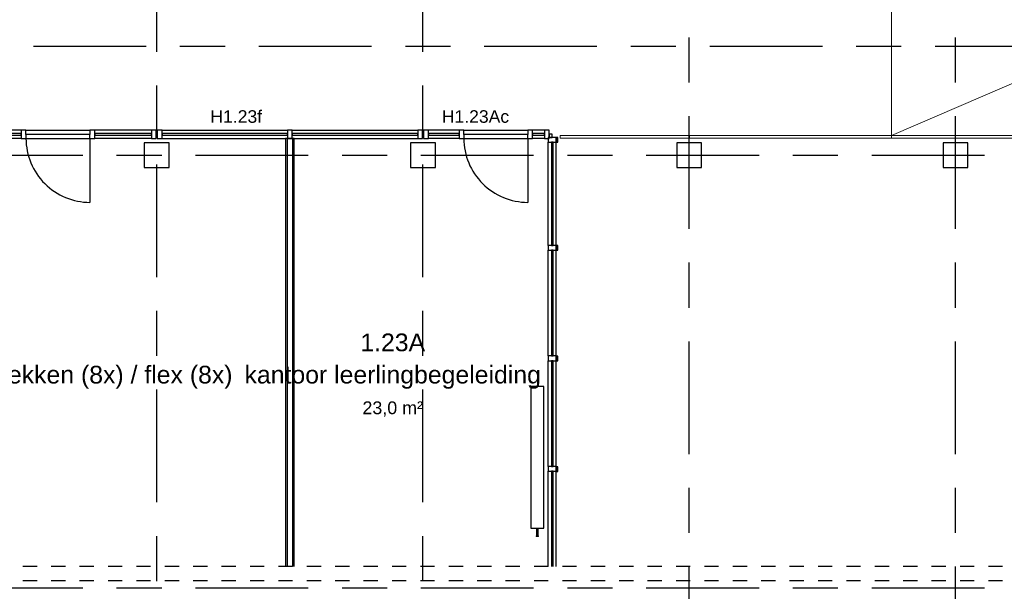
# Model space of a CAD drawing. Header units: millimetres. Extents: x -5940 to 121280, y -35718 to 26615.
# Tile 40 of 52: x 73070 to 86938, y -50 to 8010. Entities that reach past the tile are written whole.
import ezdxf

# ---------------------------------------------------------------- set-up
doc = ezdxf.new("R2010")
doc.units = ezdxf.units.MM
doc.header["$LTSCALE"] = 100
doc.linetypes.add('Center', pattern=[31.75, 6.35, -4.7625, 15.875, -4.7625])
doc.linetypes.add('Hidden', pattern=[4, 2, -2])
for name, color, linetype in [('AL22----_BINNENWAND', 2, 'Continuous'), ('AL28----_CONSTRUCTIES', 4, 'Continuous'), ('AL32----_BINNENKOZIJN', 1, 'Continuous'), ('AL32----_BINNENKOZIJN_MERKCODE', 1, 'Continuous'), ('AL5600--_VERWARMINGSELEMENT', 2, 'Continuous'), ('BL$7----_DOORSNEDE', 8, 'Continuous'), ('BL$7----_STRAMIEN', 8, 'Continuous'), ('BL$8----_NVO RUIMTE', 253, 'Hidden'), ('BL$8----_RUIMTEBENAMING', 2, 'Continuous'), ('BL$8----_RUIMTENUMMER', 2, 'Continuous')]:
    doc.layers.add(name, color=color, linetype=linetype)
doc.layers.add('AL24----_HELLINGSBANEN', color=3, linetype='Continuous', lineweight=13)
doc.layers.add('AL34----_BALUSTRADES EN LEUNINGEN', color=1, linetype='Continuous', lineweight=9)
doc.styles.add('Arial_2', font='arial.ttf', dxfattribs={"height": 245.883234})
doc.styles.add('Arial_3', font='arial.ttf', dxfattribs={"height": 177.035928})

# ---------------------------------------------------------------- blocks, each defined once
blk = doc.blocks.new('System Panel - 31_CWP_glas_2-9055995-_--_101 1e verdieping')
at = {"color": 0, "linetype": 'ByBlock', "lineweight": -2}
for p, q in [((216.5, 69), (-216.5, 69)), ((-216.5, 69), (-216.5, 45)), ((-216.5, 45), (216.5, 45)), ((216.5, 45), (216.5, 69))]:
    blk.add_line(p, q, dxfattribs=at)
blk = doc.blocks.new('Rectangular Mullion - 32-67x114-9024807-_--_101 1e verdieping')
at = {"color": 0, "linetype": 'ByBlock', "lineweight": -2}
for p, q in [((82413, 38164), (81980, 38164)), ((82413, 38050), (81980, 38050))]:
    blk.add_line(p, q, dxfattribs=at)
blk = doc.blocks.new('Rectangular Mullion - 32-67x114-9055996-_--_101 1e verdieping')
at = {"color": 0, "linetype": 'ByBlock', "lineweight": -2}
for p, q in [((-67, 0), (0, 0)), ((-67, -114), (-67, 0)), ((0, 0), (0, -114)), ((0, -114), (-67, -114))]:
    blk.add_line(p, q, dxfattribs=at)
blk = doc.blocks.new('Rectangular Mullion - 32-67x114-9052071-_--_101 1e verdieping')
at = {"color": 0, "linetype": 'ByBlock', "lineweight": -2}
for p, q in [((0, 0), (-67, 0)), ((-67, 0), (-67, -114)), ((0, -114), (0, 0)), ((-67, -114), (0, -114))]:
    blk.add_line(p, q, dxfattribs=at)
blk = doc.blocks.new('31_DO_deur_0 - deur-9055997-_--_101 1e verdieping')
at = {"color": 0, "linetype": 'ByBlock', "lineweight": -2}
for p, q in [((450.5, 53), (-450.5, 53)), ((-450.5, 53), (-450.5, -1)), ((450.5, -1), (450.5, 53)), ((-450.5, -1), (450.5, -1))]:
    blk.add_line(p, q, dxfattribs=at)
blk = doc.blocks.new('Rectangular Mullion - 32-67x114-9055994-_--_101 1e verdieping')
at = {"color": 0, "linetype": 'ByBlock', "lineweight": -2}
for p, q in [((-33.5, 0), (33.5, 0)), ((-33.5, -114), (-33.5, 0)), ((33.5, -114), (-33.5, -114)), ((33.5, -53), (33.5, -114))]:
    blk.add_line(p, q, dxfattribs=at)
blk = doc.blocks.new('System Panel - 31_CWP_glas_2-9056019-_--_101 1e verdieping')
at = {"color": 0, "linetype": 'ByBlock', "lineweight": -2}
for p, q in [((83, 69), (-83, 69)), ((-83, 69), (-83, 45)), ((-83, 45), (83, 45)), ((83, 45), (83, 69))]:
    blk.add_line(p, q, dxfattribs=at)
blk = doc.blocks.new('Rectangular Mullion - 32-67x114-9055640-_--_101 1e verdieping')
at = {"color": 0, "linetype": 'ByBlock', "lineweight": -2}
for p, q in [((83615, 38164), (83448, 38164)), ((83615, 38050), (83448, 38050))]:
    blk.add_line(p, q, dxfattribs=at)
blk = doc.blocks.new('Rectangular Mullion - 32-67x114-V87-_--_101 1e verdieping')
at = {"color": 0, "linetype": 'ByBlock', "lineweight": -2}
for p, q in [((-33.5, 0), (33.5, 0)), ((33.5, 0), (33.5, -114)), ((-33.5, -114), (-33.5, -53)), ((33.5, -114), (-33.5, -114))]:
    blk.add_line(p, q, dxfattribs=at)
blk = doc.blocks.new('BI deur rechts - BI deur rechts-9056018-_--_101 1e verdieping')
at = {"color": 0, "linetype": 'ByBlock', "lineweight": -2}
blk.add_line((-450.5, 27), (-450.5, 928), dxfattribs=at)
blk.add_arc((-450.5, 27), 901, 360, 90, dxfattribs=at)
blk = doc.blocks.new('System Panel - 31_CWP_glas_2-V180-_--_101 1e verdieping')
at = {"color": 0, "linetype": 'ByBlock', "lineweight": -2}
for p, q in [((728.625, -45), (-728.625, -45)), ((-728.625, -45), (-728.625, -69)), ((-728.625, -69), (728.625, -69)), ((728.625, -69), (728.625, -45))]:
    blk.add_line(p, q, dxfattribs=at)
blk = doc.blocks.new('Rectangular Mullion - 32-67x114-9055206-_--_101 1e verdieping')
at = {"color": 0, "linetype": 'ByBlock', "lineweight": -2}
for p, q in [((55890, 36540), (55890, 37997)), ((56004, 36540), (56004, 37997))]:
    blk.add_line(p, q, dxfattribs=at)
blk = doc.blocks.new('Rectangular Mullion - 32-67x114-V181-_--_101 1e verdieping')
at = {"color": 0, "linetype": 'ByBlock', "lineweight": -2}
for p, q in [((0, 114), (-67, 114)), ((-67, 114), (-67, 0)), ((-67, 0), (0, 0)), ((0, 0), (0, 114))]:
    blk.add_line(p, q, dxfattribs=at)
blk = doc.blocks.new('System Panel - 31_CWP_glas_2-V182-_--_101 1e verdieping')
at = {"color": 0, "linetype": 'ByBlock', "lineweight": -2}
for p, q in [((745.375, -45), (-745.375, -45)), ((-745.375, -45), (-745.375, -69)), ((-745.375, -69), (745.375, -69)), ((745.375, -69), (745.375, -45))]:
    blk.add_line(p, q, dxfattribs=at)
blk = doc.blocks.new('Rectangular Mullion - 32-67x114-9055209-_--_101 1e verdieping')
at = {"color": 0, "linetype": 'ByBlock', "lineweight": -2}
for p, q in [((55890, 33424), (55890, 34915)), ((56004, 33424), (56004, 34914))]:
    blk.add_line(p, q, dxfattribs=at)
blk = doc.blocks.new('Rectangular Mullion - 32-67x114-V183-_--_101 1e verdieping')
at = {"color": 0, "linetype": 'ByBlock', "lineweight": -2}
for p, q in [((-33.5, 114), (33.5, 114)), ((-33.5, 0), (-33.5, 114)), ((33.5, 0), (-33.5, 0)), ((33.5, 114), (33.5, 0))]:
    blk.add_line(p, q, dxfattribs=at)
blk = doc.blocks.new('System Panel - 31_CWP_glas_2-V184-_--_101 1e verdieping')
at = {"color": 0, "linetype": 'ByBlock', "lineweight": -2}
for p, q in [((615, -45), (-729, -45)), ((-729, -45), (-729, -69)), ((-729, -69), (615, -69))]:
    blk.add_line(p, q, dxfattribs=at)
blk = doc.blocks.new('Rectangular Mullion - 32-67x114-9055210-_--_101 1e verdieping')
at = {"color": 0, "linetype": 'ByBlock', "lineweight": -2}
for p, q in [((55890, 32014), (55890, 33357)), ((56004, 32014), (56004, 33354))]:
    blk.add_line(p, q, dxfattribs=at)
blk = doc.blocks.new('Rectangular Mullion - 32-67x114-V177-_--_101 1e verdieping')
at = {"color": 0, "linetype": 'ByBlock', "lineweight": -2}
for p, q in [((55890, 34982), (55890, 36473)), ((56004, 34982), (56004, 36473))]:
    blk.add_line(p, q, dxfattribs=at)
blk = doc.blocks.new('NLRS_28_SC_TLB_kolom vierkant hout_generiek_ISR - 32-lat-V185-_--_101 1e verdieping')
at = {"linetype": 'ByBlock', "lineweight": -2}
blk.add_hatch(color=0, dxfattribs=at).paths.add_polyline_path([(-11, -33), (11, -33), (11, 33), (-11, 33)], flags=0)
at = {"color": 0, "linetype": 'ByBlock', "lineweight": -2}
for p, q in [((11, 33), (-11, 33)), ((-11, 33), (-11, -33)), ((11, -33), (11, 33)), ((-11, -33), (11, -33))]:
    blk.add_line(p, q, dxfattribs=at)
blk = doc.blocks.new('System Panel - 31_CWP_glas_2-9056098-_--_101 1e verdieping')
at = {"color": 0, "linetype": 'ByBlock', "lineweight": -2}
for p, q in [((883.5, 69), (-883.5, 69)), ((-883.5, 69), (-883.5, 45)), ((-883.5, 45), (883.5, 45)), ((883.5, 45), (883.5, 69))]:
    blk.add_line(p, q, dxfattribs=at)
blk = doc.blocks.new('Rectangular Mullion - 32-67x114-V186-_--_101 1e verdieping')
at = {"color": 0, "linetype": 'ByBlock', "lineweight": -2}
for p, q in [((80063, 38164), (81830, 38164)), ((80092, 38050), (81830, 38050))]:
    blk.add_line(p, q, dxfattribs=at)
blk = doc.blocks.new('Rectangular Mullion - 32-67x114-V187-_--_101 1e verdieping')
at = {"color": 0, "linetype": 'ByBlock', "lineweight": -2}
for p, q in [((78229, 38164), (79996, 38164)), ((78229, 38050), (79967, 38050))]:
    blk.add_line(p, q, dxfattribs=at)
blk = doc.blocks.new('Rectangular Mullion - 32-67x114-9056097-_--_101 1e verdieping')
at = {"color": 0, "linetype": 'ByBlock', "lineweight": -2}
for p, q in [((-33.5, 0), (33.5, 0)), ((-33.5, -114), (-33.5, 0)), ((33.5, 0), (33.5, -114)), ((33.5, -114), (-33.5, -114))]:
    blk.add_line(p, q, dxfattribs=at)
blk = doc.blocks.new('System Panel - 31_CWP_glas_2-9056201-_--_101 1e verdieping')
at = {"color": 0, "linetype": 'ByBlock', "lineweight": -2}
for p, q in [((399.5, 69), (-399.5, 69)), ((-399.5, 69), (-399.5, 45)), ((-399.5, 45), (399.5, 45)), ((399.5, 45), (399.5, 69))]:
    blk.add_line(p, q, dxfattribs=at)
blk = doc.blocks.new('Rectangular Mullion - 32-67x114-8959661-_--_101 1e verdieping')
at = {"color": 0, "linetype": 'ByBlock', "lineweight": -2}
for p, q in [((78080, 38164), (77281, 38164)), ((78080, 38050), (77281, 38050))]:
    blk.add_line(p, q, dxfattribs=at)
blk = doc.blocks.new('Rectangular Mullion - 32-67x114-9024787-_--_101 1e verdieping')
at = {"color": 0, "linetype": 'ByBlock', "lineweight": -2}
for p, q in [((76246, 38164), (74479, 38164)), ((76246, 38050), (74479, 38050))]:
    blk.add_line(p, q, dxfattribs=at)
blk = doc.blocks.new('Railing - Railing-9031585-_--_101 1e verdieping')
at = {"color": 0, "linetype": 'ByBlock', "lineweight": -2}
for p, q in [((85656, 38092), (83836, 38092)), ((83836, 38052), (83836, 38092)), ((83836, 38052), (85656, 38052)), ((85656, 38092), (85656, 38052))]:
    blk.add_line(p, q, dxfattribs=at)
blk = doc.blocks.new('Railing - Railing-9031765-_--_101 1e verdieping')
at = {"color": 0, "linetype": 'ByBlock', "lineweight": -2}
for p, q in [((88504, 38092), (85656, 38092)), ((85656, 38052), (85656, 38092)), ((85656, 38052), (88504, 38052)), ((88504, 38092), (88504, 38052))]:
    blk.add_line(p, q, dxfattribs=at)
blk = doc.blocks.new('32-hoek - 32-hoek-9055000-_--_101 1e verdieping')
at = {"color": 0, "linetype": 'ByBlock', "lineweight": -2}
for p, q in [((83725, 38107), (83682, 38107)), ((83682, 38107), (83682, 38064)), ((83682, 38064), (83725, 38064)), ((83725, 38064), (83725, 38107))]:
    blk.add_line(p, q, dxfattribs=at)
blk = doc.blocks.new('Railing - Railing-9387179-_--_101 1e verdieping')
at = {"color": 0, "linetype": 'ByBlock', "lineweight": -2}
for p, q in [((88504, 38092), (91697, 38092)), ((88504, 38052), (88504, 38092)), ((88504, 38052), (91697, 38052)), ((91697, 38092), (92834, 38092)), ((91697, 38052), (92834, 38052)), ((92834, 38092), (92834, 38052))]:
    blk.add_line(p, q, dxfattribs=at)
blk = doc.blocks.new('M_Radiator_Convector_MEPcontent - Jaga_ 15_ MINI VRIJST _AS KLEUR_ 2000-130-180_ MINF_01320015_KLR_AS-9584077-_--_101 1e verdieping')
at = {"color": 0, "linetype": 'ByBlock', "lineweight": -2}
for p, q in [((-1000, 150.65), (-1001, 150.65)), ((-1001, 129.35), (-1001, 150.65)), ((-1000, 150.65), (-1001, 150.65)), ((-1001, 150.65), (-1001, 129.35)), ((-1001, 129.35), (-1001, 150.65)), ((1000, 230), (-1000, 230)), ((-1000, 230), (-1000, 50)), ((1000, 50), (1000, 230)), ((-1001, 129.35), (-1000, 129.35)), ((-1001, 129.35), (-1000, 129.35)), ((-1000, 50), (1000, 50))]:
    blk.add_line(p, q, dxfattribs=at)
blk = doc.blocks.new('M_Connection_Block_Double_Downwards_MEPcontent - Onbepaald Appendages_ Onderblok haaks onder_ 1_2__-15-15-15-9581927-_--_101 1e verdieping')
at = {"color": 0, "linetype": 'ByBlock', "lineweight": -2}
for p, q in [((-3, 11), (-52, 11)), ((-52, 0), (-52, 11)), ((36, 11), (3, 11)), ((52, 11), (36, 11)), ((36, 11), (36, 0)), ((36, 0), (36, -11)), ((63, 15), (52, 15)), ((52, 15), (52, 0)), ((52, 0), (52, -15)), ((63, 15), (63, 0)), ((63, 0), (63, -15)), ((-52, -11), (-52, 0)), ((-52, -11), (-1, -11)), ((1, -11), (36, -11)), ((36, -11), (52, -11)), ((52, -15), (63, -15))]:
    blk.add_line(p, q, dxfattribs=at)
for centre, radius, start, end in [((0, 0), 11, 360, 180), ((0, 0), 11, 180, 360), ((36, 0), 10.1, 66.8439, 90), ((36, 0), 10.1, 270, 293.1561)]:
    blk.add_arc(centre, radius, start, end, dxfattribs=at)

msp = doc.modelspace()

# ---------------------------------------------------------------- linework, layer by layer
at = {"layer": 'AL22----_BINNENWAND'}
for p, q in [((76837.5, 6336), (76812.5, 6336)), ((76812.5, 6336), (76812.5, 300)), ((76912.5, 6336), (76837.5, 6336)), ((76837.5, 6336), (76837.5, 300)), ((76937.5, 6336), (76912.5, 6336)), ((76912.5, 6336), (76912.5, 300)), ((76937.5, 300), (76937.5, 6336))]:
    msp.add_line(p, q, dxfattribs=at)
at = {"layer": 'AL24----_HELLINGSBANEN'}
for p, q in [((85350, 6378), (85349.7, 9128)), ((88543, 7753), (85350, 6378))]:
    msp.add_line(p, q, dxfattribs=at)
at = {"layer": 'AL28----_CONSTRUCTIES'}
for p, q in [((75175, 6275), (74825, 6275)), ((74825, 6275), (74825, 5925)), ((75175, 5925), (75175, 6275)), ((78925, 6275), (78575, 6275)), ((78575, 6275), (78575, 5925)), ((78925, 5925), (78925, 6275)), ((82675, 6275), (82325, 6275)), ((82325, 6275), (82325, 5925)), ((82675, 5925), (82675, 6275)), ((86425, 6275), (86075, 6275)), ((86075, 6275), (86075, 5925)), ((86425, 5925), (86425, 6275)), ((74825, 5925), (75175, 5925)), ((78575, 5925), (78925, 5925)), ((82325, 5925), (82675, 5925)), ((86075, 5925), (86425, 5925))]:
    msp.add_line(p, q, dxfattribs=at)
at = {"layer": 'AL28----_CONSTRUCTIES', "linetype": 'Hidden'}
for p, q in [((90114, 300), (22386, 300)), ((90114, 100), (22386, 100))]:
    msp.add_line(p, q, dxfattribs=at)
at = {"layer": 'AL32----_BINNENKOZIJN'}
for p, q in [((73158.5, 6450), (74059.5, 6450)), ((79326, 6450), (80227, 6450))]:
    msp.add_line(p, q, dxfattribs=at)
at = {"layer": 'BL$7----_DOORSNEDE', "linetype": 'Center'}
msp.add_line((91837.3, 7633.7), (20470.3, 7633.7), dxfattribs=at)
at = {"layer": 'BL$7----_STRAMIEN', "linetype": 'Center'}
for p, q in [((75000, -6255.5), (75000, 25615.2)), ((78750, -6255.5), (78750, 25615.2)), ((82500, -11925.8), (82500, 25615.2)), ((86250, -11925.8), (86250, 25615.2)), ((-4940.3, 6100), (120279.6, 6100)), ((-4940.3, 0), (120279.6, 0))]:
    msp.add_line(p, q, dxfattribs=at)

# ---------------------------------------------------------------- block references
at = {"layer": 'AL28----_CONSTRUCTIES'}
for p in [(80639, 6316.5), (80639, 4792.2), (80639, 3234), (80639, 1673.3)]:
    msp.add_blockref('NLRS_28_SC_TLB_kolom vierkant hout_generiek_ISR - 32-lat-V185-_--_101 1e verdieping', p, dxfattribs=at)
at = {"layer": 'AL32----_BINNENKOZIJN'}
for name, p in [('Rectangular Mullion - 32-67x114-9024787-_--_101 1e verdieping', (-3154.1, -31713.9)), ('System Panel - 31_CWP_glas_2-9056098-_--_101 1e verdieping', (72208, 6336)), ('31_DO_deur_0 - deur-9055997-_--_101 1e verdieping', (73609, 6336)), ('Rectangular Mullion - 32-67x114-8959661-_--_101 1e verdieping', (-3154.1, -31713.9)), ('System Panel - 31_CWP_glas_2-9056201-_--_101 1e verdieping', (74526, 6336)), ('Rectangular Mullion - 32-67x114-V187-_--_101 1e verdieping', (-3154.1, -31713.9)), ('Rectangular Mullion - 32-67x114-V186-_--_101 1e verdieping', (-3154.1, -31713.9)), ('Rectangular Mullion - 32-67x114-9052071-_--_101 1e verdieping', (78742.5, 6450)), ('Rectangular Mullion - 32-67x114-9024807-_--_101 1e verdieping', (-3154.1, -31713.9)), ('System Panel - 31_CWP_glas_2-9055995-_--_101 1e verdieping', (79042.5, 6336)), ('31_DO_deur_0 - deur-9055997-_--_101 1e verdieping', (79776.5, 6336)), ('Rectangular Mullion - 32-67x114-9055640-_--_101 1e verdieping', (-3154.1, -31713.9)), ('System Panel - 31_CWP_glas_2-9056019-_--_101 1e verdieping', (80377.5, 6336)), ('32-hoek - 32-hoek-9055000-_--_101 1e verdieping', (-3154.1, -31713.9)), ('Rectangular Mullion - 32-67x114-9055206-_--_101 1e verdieping', (24623.9, -31713.9)), ('Rectangular Mullion - 32-67x114-V177-_--_101 1e verdieping', (24623.9, -31713.9)), ('Rectangular Mullion - 32-67x114-9055209-_--_101 1e verdieping', (24623.9, -31713.9)), ('Rectangular Mullion - 32-67x114-9055210-_--_101 1e verdieping', (24623.9, -31713.9))]:
    msp.add_blockref(name, p, dxfattribs=at)
at = {"layer": 'AL32----_BINNENKOZIJN', "extrusion": (0, 0, -1)}
for name, p, rotation in [('Rectangular Mullion - 32-67x114-9055994-_--_101 1e verdieping', (-73125, 6336), 180), ('Rectangular Mullion - 32-67x114-V87-_--_101 1e verdieping', (-74093, 6336), 180), ('Rectangular Mullion - 32-67x114-9055996-_--_101 1e verdieping', (-74992.5, 6336), 180), ('Rectangular Mullion - 32-67x114-9055994-_--_101 1e verdieping', (-79292.5, 6336), 180), ('Rectangular Mullion - 32-67x114-V87-_--_101 1e verdieping', (-80260.5, 6336), 180), ('Rectangular Mullion - 32-67x114-9055996-_--_101 1e verdieping', (-80528, 6336), 180), ('Rectangular Mullion - 32-67x114-V183-_--_101 1e verdieping', (-80628, 4792.2), 270.0000000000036), ('Rectangular Mullion - 32-67x114-V183-_--_101 1e verdieping', (-80628, 3234.5), 270.0000000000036), ('Rectangular Mullion - 32-67x114-V183-_--_101 1e verdieping', (-80628, 1676.7), 270.0000000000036)]:
    msp.add_blockref(name, p, dxfattribs=dict(at, rotation=rotation))
for name, p in [('Rectangular Mullion - 32-67x114-9055996-_--_101 1e verdieping', (-75007.5, 6450)), ('Rectangular Mullion - 32-67x114-9056097-_--_101 1e verdieping', (-76875, 6450))]:
    msp.add_blockref(name, p, dxfattribs=at)
at = {"layer": 'AL32----_BINNENKOZIJN'}
for name, p, rotation in [('System Panel - 31_CWP_glas_2-9056098-_--_101 1e verdieping', (75958, 6450), 180), ('System Panel - 31_CWP_glas_2-9056098-_--_101 1e verdieping', (77792, 6450), 180), ('Rectangular Mullion - 32-67x114-9052071-_--_101 1e verdieping', (78759, 6336), 180), ('BI deur rechts - BI deur rechts-9056018-_--_101 1e verdieping', (73609, 6362), 180), ('BI deur rechts - BI deur rechts-9056018-_--_101 1e verdieping', (79776.5, 6362), 180), ('Rectangular Mullion - 32-67x114-V181-_--_101 1e verdieping', (80628, 6350), 89.99999999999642), ('System Panel - 31_CWP_glas_2-V180-_--_101 1e verdieping', (80628, 5554.4), 269.9999999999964), ('System Panel - 31_CWP_glas_2-V182-_--_101 1e verdieping', (80628, 4013.4), 269.9999999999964), ('System Panel - 31_CWP_glas_2-V182-_--_101 1e verdieping', (80628, 2455.6), 269.9999999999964), ('System Panel - 31_CWP_glas_2-V184-_--_101 1e verdieping', (80628, 914.6), 269.9999999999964)]:
    msp.add_blockref(name, p, dxfattribs=dict(at, rotation=rotation))
at = {"layer": 'AL34----_BALUSTRADES EN LEUNINGEN'}
for name in ['Railing - Railing-9031585-_--_101 1e verdieping', 'Railing - Railing-9031765-_--_101 1e verdieping', 'Railing - Railing-9387179-_--_101 1e verdieping']:
    msp.add_blockref(name, (-3154.1, -31713.9), dxfattribs=at)
at = {"layer": 'AL5600--_VERWARMINGSELEMENT'}
for name, p, rotation in [('M_Radiator_Convector_MEPcontent - Jaga_ 15_ MINI VRIJST _AS KLEUR_ 2000-130-180_ MINF_01320015_KLR_AS-9584077-_--_101 1e verdieping', (80500.8, 1838.3), 89.99999999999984), ('M_Connection_Block_Double_Downwards_MEPcontent - Onbepaald Appendages_ Onderblok haaks onder_ 1_2__-15-15-15-9581927-_--_101 1e verdieping', (80360.8, 785.3), 269.9999999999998)]:
    msp.add_blockref(name, p, dxfattribs=dict(at, rotation=rotation))

# ---------------------------------------------------------------- texts
at = {"layer": 'AL32----_BINNENKOZIJN_MERKCODE', "char_height": 177.04, "attachment_point": 2, "line_spacing_factor": 0.938532, "style": 'Arial_3'}
for s, insert, width in [('H1.23f', (76120, 6732.9), 868.286), ('H1.23Ac', (79489.4, 6732.9), 1129.636)]:
    msp.add_mtext(s, dxfattribs=dict(at, insert=insert, width=width))
at = {"layer": 'BL$8----_NVO RUIMTE', "color": 1, "insert": (78324, 2627.6), "char_height": 180, "width": 997.881, "attachment_point": 2, "line_spacing_factor": 0.938532, "style": 'Arial_3'}
msp.add_mtext('23,0 m²', dxfattribs=at)
at = {"layer": 'BL$8----_RUIMTEBENAMING', "char_height": 250, "attachment_point": 2, "line_spacing_factor": 0.938532, "style": 'Arial_2'}
for s, insert, width in [('docentenkamer / werkplekken (8x) / flex (8x)', (72632.3, 3130.2), 8034), ('kantoor leerlingbegeleiding', (78324, 3130.2), 4890)]:
    msp.add_mtext(s, dxfattribs=dict(at, insert=insert, width=width))
at = {"layer": 'BL$8----_RUIMTENUMMER', "insert": (78324, 3584.8), "char_height": 250, "width": 1071, "attachment_point": 2, "line_spacing_factor": 0.938532, "style": 'Arial_2'}
msp.add_mtext('1.23A', dxfattribs=at)

doc.saveas('drawing.dxf')
